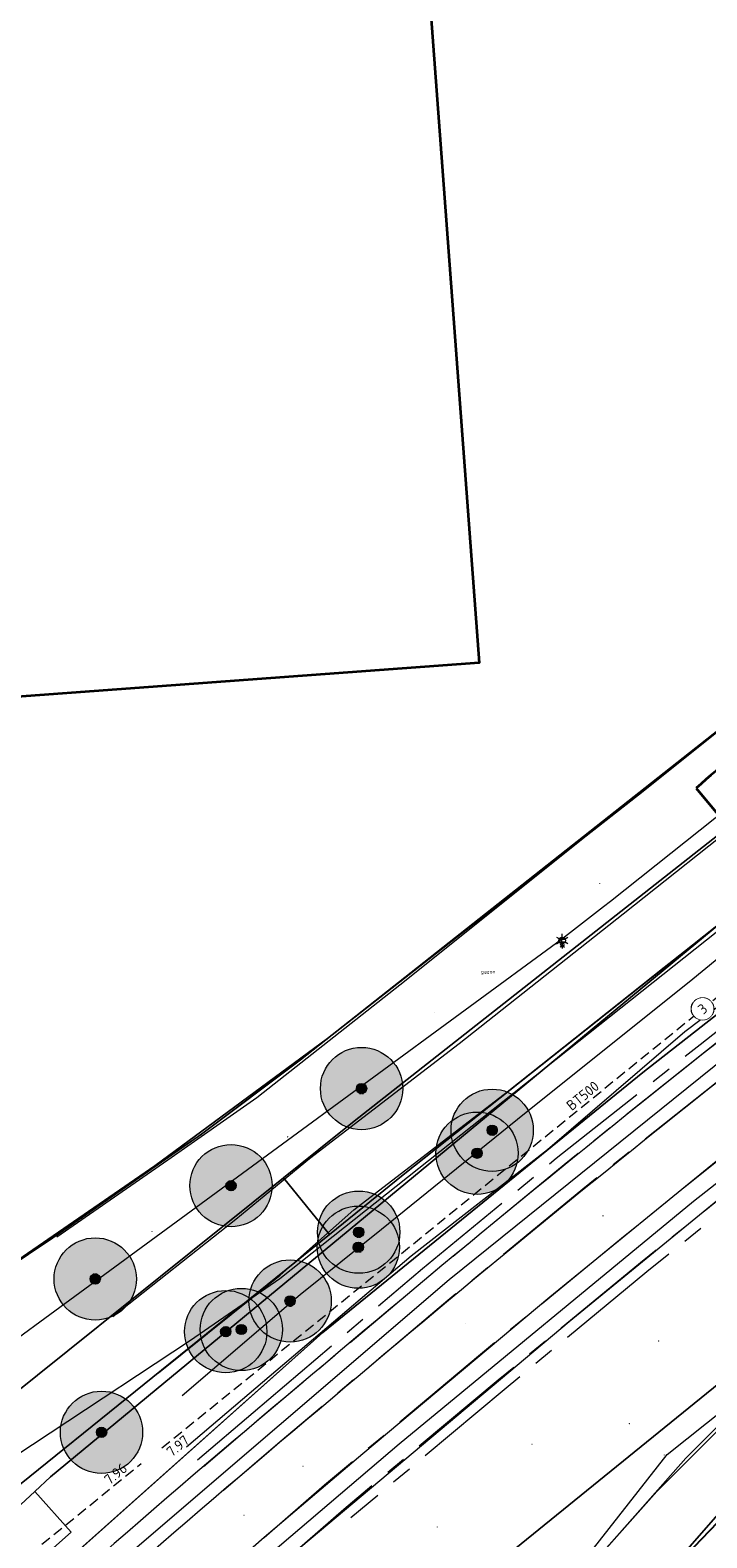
# Model space of a CAD drawing. Header units: metres. Extents: x 163628 to 167855, y 402678 to 405435.
# Tile 72 of 256: x 164165 to 164198, y 403246 to 403319. Entities that reach past the tile are written whole.
import ezdxf
from ezdxf.enums import TextEntityAlignment as Align

# ---------------------------------------------------------------- set-up
doc = ezdxf.new("R2010")
doc.units = ezdxf.units.M
doc.set_wipeout_variables(frame=1)
doc.linetypes.add('DASHED2', pattern=[0.375, 0.25, -0.125])
doc.linetypes.add('X-CA190022.004-UO-DTM inmeting$0$AM-AS', pattern=[16, 10, -2, 2, -2])
doc.layers.get('0').update_dxf_attribs({"lineweight": 25})
for name, color, linetype, lineweight in [('B-WE-KW-KUNSTWERK_DUIKER-G', 252, 'Continuous', 18), ('X-CA190022.004-UO-BGT_Ondergrond$0$GE_201_SHDHek_Lijn_GEM', 253, 'X-CA190022.004-UO-BGT_Ondergrond$0$Hekwerk', 9), ('X-CA190022.004-UO-BGT_Ondergrond$0$GE_244_Taludlijn_Lijn_GEM', 253, 'Continuous', 9), ('X-CA190022.004-UO-BGT_Ondergrond$0$GE_251_SPRTrein_as_Lijn_GEM', 253, 'Continuous', 9), ('X-CA190022.004-UO-BGT_Ondergrond$0$GE_316_WGDFietspad_Vlak_GEM', 253, 'Continuous', 9), ('X-CA190022.004-UO-BGT_Ondergrond$0$GE_367_OWGBerm_groenvoorziening_grasenk_GEM', 253, 'Continuous', 9), ('X-CA190022.004-UO-BGT_Ondergrond$0$GE_401_OTDErf_Vlak_GEM', 253, 'Continuous', 9), ('X-CA190022.004-UO-BGT_Ondergrond$0$GE_421_OTDHalfverhard_gravel_Vlak_GEM', 253, 'Continuous', 9), ('X-CA190022.004-UO-BGT_Ondergrond$0$GE_601_PNDgrondvlakpand_Vlak_MV_GEM', 34, 'Continuous', 35), ('X-CA190022.004-UO-BGT_Ondergrond$0$GE_861_PALLichtmast_Punt_GEM', 253, 'Continuous', 9), ('X-CA190022.004-UO-DTM inmeting$0$B-WE-AL-AANPIJLING-T18', 246, 'Continuous', 0), ('X-CA190022.004-UO-DTM inmeting$0$B-WE-AM-AS_DWARSLIGGER-G', 246, 'X-CA190022.004-UO-DTM inmeting$0$AM-AS', 0), ('X-CA190022.004-UO-DTM inmeting$0$B-WE-AM-AS_SPOOR-G', 246, 'X-CA190022.004-UO-DTM inmeting$0$AM-AS', 0), ('X-CA190022.004-UO-DTM inmeting$0$B-WE-GR-BOOM-S', 246, 'Continuous', 0), ('X-CA190022.004-UO-DTM inmeting$0$B-WE-GW-TALUD_KRUIN-G', 246, 'Continuous', 0), ('X-CA190022.004-UO-DTM inmeting$0$B-WE-GW-TALUD_TEEN-G', 246, 'Continuous', 0), ('X-CA190022.004-UO-DTM inmeting$0$B-WE-IE-MEUBILAIR_WEGMEUBILAIR-S', 246, 'Continuous', 0), ('X-CA190022.004-UO-DTM inmeting$0$B-WE-IE-TERREINAFSCHEIDING_KUNSTMATIG_RASTERHEKWERK-G', 246, 'X-CA190022.004-UO-DTM inmeting$0$IE-TERREINAFSCHEIDING-KUNSTMATIG-OPEN', 0), ('X-CA190022.004-UO-DTM inmeting$0$B-WE-OG-HOOGTEPUNT-S', 246, 'Continuous', 0), ('X-CA190022.004-UO-DTM inmeting$0$B-WE-VH-VERHARDING_ASFALT-G', 246, 'Continuous', 0), ('X-CA190022.004-UO-GZM_Werkgrens_v0.1$0$N-WE-KG-GRENS_SYSTEEMGRENS-G', 7, 'X-CA190022.004-UO-GZM_Werkgrens_v0.1$0$KG-OG', 35), ('X-CA190022.004-UO-KAD_Percelen$0$B-WE-KG-GRENS_PERCEEL-GV', 150, 'Continuous', 9), ('X-CA190022.004-UO-WHM_Riolering gemeente - drukleidingen_v0.1$0$Riool_onder_druk_asbestcement_leidingen_450_hgml', 214, 'X-CA190022.004-UO-WHM_Riolering gemeente - drukleidingen_v0.1$0$1-200 PERSLEIDING', 25), ('X-XX-AL-T25 DUIIKER BESTAAND', 252, 'Continuous', 25), ('X-XX-AL-VERWIJZING DUIKERS BESTAAND-S', 252, 'Continuous', 25)]:
    doc.layers.add(name, color=color, linetype=linetype, lineweight=lineweight)
doc.layers.add('X-CA190022.004-UO-DTM inmeting$0$X-XX-AL-MEETPUNT-S', color=246, linetype='Continuous', lineweight=0, plot=False)
for name, color, linetype in [('X-CA190022.004-UO-DWM_Beplanting$0$B-WE-GR-BOOM-S AFKOMSTIG UIT BOMENBESTAND GEMEENTE', 252, 'Continuous'), ('X-CA190022.004-UO-DWM_Beplanting$0$B-WE-GR-BOOM-S AFKOMSTIG UIT DTM_v0.4', 252, 'Continuous'), ('X-CA190022.004-UO-DWM_Beplanting$0$N-GV-GR-GRAS-A-200', 7, 'Continuous')]:
    doc.layers.add(name, color=color, linetype=linetype)
for name, color, linetype, lineweight, transparency in [('X-CA190022.004-UO-KLIC$0$B-OI-KL-DATA_KPN_0000546663_VECT_19O042616-G', 42, 'X-CA190022.004-UO-KLIC$0$1-200 TELEFONIE-KPN', 0, 0.25), ('X-CA190022.004-UO-KLIC$0$B-OI-KL-DATA_ZIGGO BV_0000546674_VECT_19O042616-G', 42, 'X-CA190022.004-UO-KLIC$0$1-200 ZIGGO', 0, 0.25), ('X-CA190022.004-UO-KLIC$0$B-WE-KL-ET_LS-G', 42, 'X-CA190022.004-UO-KLIC$0$1-200 LAAGSPANNING', 0, 0.25), ('X-CA190022.004-UO-KLIC$0$B-WE-KL-ET_LS_HULPSTUK-S', 42, 'X-CA190022.004-UO-KLIC$0$1-200 LAAGSPANNING', 0, 0.25), ('X-CA190022.004-UO-KLIC$0$B-WE-KL-ET_LS_KABELBED-G', 42, 'X-CA190022.004-UO-KLIC$0$1-200 LAAGSPANNING', 0, 0.25), ('X-CA190022.004-UO-KLIC$0$B-WE-KL-ET_MS-G', 42, 'X-CA190022.004-UO-KLIC$0$1-200 MIDDENSPANNING', 0, 0.25)]:
    doc.layers.add(name, color=color, linetype=linetype, lineweight=lineweight, transparency=transparency)
doc.styles.add('NLCS-ISO', font='NLCS-ISO.ttf')
doc.styles.add('NLCS-ISO-M200-T25', font='NLCS-ISO.ttf', dxfattribs={"height": 0.5})
doc.styles.add('X-CA190022.004-UO-BGT_Ondergrond$0$NLCS-ISO', font='NLCS-ISO.ttf')
doc.styles.add('X-CA190022.004-UO-DTM inmeting$0$NLCS-ISO', font='isocpeur.ttf', dxfattribs={"height": 2.5})
doc.styles.add('X-CA190022.004-UO-KLIC$0$NLCS-ISO', font='NLCS-ISO.ttf')
doc.styles.add('X-CA190022.004-UO-WHM_Riolering gemeente - drukleidingen_v0.1$0$NLCS-ISO', font='NLCS-ISO.ttf')
doc.linetypes.add('X-CA190022.004-UO-BGT_Ondergrond$0$Hekwerk', pattern='A,5,-1.5,[2,dgnlstyle-Veghel.shx,S=0.007937,R=0,X=0,Y=0],-1.5', length=8)
doc.linetypes.add('X-CA190022.004-UO-DTM inmeting$0$IE-TERREINAFSCHEIDING-KUNSTMATIG-OPEN', pattern='A,7,-1.5,[67,NLCS.SHX,S=0.75,R=0,X=0,Y=0],-1.5', length=10)
doc.linetypes.add('X-CA190022.004-UO-GZM_Werkgrens_v0.1$0$KG-OG', pattern='A,5.5,-1.5,[2,NLCS.SHX,S=0.5,R=0,X=0,Y=0],-1.5', length=8.5)
doc.linetypes.add('X-CA190022.004-UO-KLIC$0$1-200 LAAGSPANNING', pattern='A,1.5,-0.6,["LS",X-CA190022.004-UO-KLIC$0$NLCS-ISO,S=0.24,R=0,X=-0.45,Y=-0.12],-0.05', length=2.15)
doc.linetypes.add('X-CA190022.004-UO-KLIC$0$1-200 MIDDENSPANNING', pattern='A,1.5,-0.6,["MS",X-CA190022.004-UO-KLIC$0$NLCS-ISO,S=0.24,R=0,X=-0.5,Y=-0.12],-0.05', length=2.15)
doc.linetypes.add('X-CA190022.004-UO-KLIC$0$1-200 TELEFONIE-KPN', pattern='A,1.5,-0.6,["KPN",X-CA190022.004-UO-KLIC$0$NLCS-ISO,S=0.24,R=0,X=-0.5,Y=-0.12],-0.3', length=2.4)
doc.linetypes.add('X-CA190022.004-UO-KLIC$0$1-200 ZIGGO', pattern='A,1.5,-0.6,["ZIGGO",X-CA190022.004-UO-KLIC$0$NLCS-ISO,S=0.24,R=0,X=-0.5,Y=-0.12],-0.5', length=2.6)
doc.linetypes.add('X-CA190022.004-UO-WHM_Riolering gemeente - drukleidingen_v0.1$0$1-200 PERSLEIDING', pattern='A,1.5,-0.6,["PERS",X-CA190022.004-UO-WHM_Riolering gemeente - drukleidingen_v0.1$0$NLCS-ISO,S=0.24,R=0,X=-0.5,Y=-0.12],-0.65', length=2.75)

# ---------------------------------------------------------------- blocks, each defined once
blk = doc.blocks.new('X-CA190022.004-UO-BGT_Ondergrond$0$N-SIE-WEG_LICHTMAST-SO')
h = blk.add_hatch(color=256)
h.paths.add_polyline_path([(1.16, 0.5, 0.658505), (-1.16, 0.5)])
h.paths.add_polyline_path([(-1.16, -0.5, 0.658505), (1.16, -0.5)])
at = {"flags": 128}
for points in [[(-2.19, 1.27), (-1.1, 0.63)], [(-1.16, 0.5), (1.16, 0.5)], [(0, 1.27), (0, 2.53)], [(1.1, 0.63), (2.19, 1.27)], [(-2.19, -1.27), (-1.1, -0.63)], [(-1.16, -0.5), (1.16, -0.5)], [(0, -1.27), (0, -2.53)], [(2.19, -1.27), (1.1, -0.63)]]:
    blk.add_lwpolyline(points, dxfattribs=at)
at = {"ltscale": 0.5}
blk.add_circle((0, 0), 1.27, dxfattribs=at)
at = {"style": 'X-CA190022.004-UO-BGT_Ondergrond$0$NLCS-ISO'}
blk.add_attdef('TYPE', text='', height=1.8, dxfattribs=at).set_placement((0, 2.53), align=Align.BOTTOM_CENTER)
blk = doc.blocks.new('X-CA190022.004-UO-BGT_Ondergrond$0$IMGEOLichtmastpaal')
at = {"xscale": 5, "yscale": 5, "zscale": 5}
blk.add_blockref('X-CA190022.004-UO-BGT_Ondergrond$0$N-SIE-WEG_LICHTMAST-SO', (0, 6.4), dxfattribs=at)
blk = doc.blocks.new('X-CA190022.004-UO-DTM inmeting$0$punt')
at = {"color": 0, "lineweight": -2}
blk.add_line((0, 0), (0, 0), dxfattribs=at)
blk = doc.blocks.new('X-CA190022.004-UO-DTM inmeting$0$boom')
h = blk.add_hatch()
h.set_pattern_fill('ANSI31', color=256, scale=0.13)
h.paths.add_polyline_path([(-1, 0, 1), (1, 0, 1)])
blk.add_circle((0, 0), 1)
blk = doc.blocks.new('X-CA190022.004-UO-DTM inmeting$0$B-SIE-WEG_LICHTMAST-SO')
at = {"ltscale": 0.1}
for p, q in [((-0.33, 0.19), (-0.67, 0.39)), ((0, 0.39), (0, 0.77)), ((0.33, 0.19), (0.67, 0.39)), ((-0.33, -0.19), (-0.67, -0.39)), ((0, -0.39), (0, -0.77)), ((0.33, -0.19), (0.67, -0.39))]:
    blk.add_line(p, q, dxfattribs=at)
at = {"flags": 128}
for points in [[(-0.35, 0.15), (0.35, 0.15)], [(-0.35, -0.15), (0.35, -0.15)]]:
    blk.add_lwpolyline(points, dxfattribs=at)
at = {"ltscale": 0.1}
blk.add_circle((0, 0), 0.386, dxfattribs=at)
at = {"style": 'X-CA190022.004-UO-DTM inmeting$0$NLCS-ISO'}
blk.add_attdef('TYPE', text='', height=0.549, dxfattribs=at).set_placement((0, 0.77), align=Align.BOTTOM_CENTER)
blk = doc.blocks.new('X-CA190022.004-UO-DTM inmeting$0$SOG-HOOGTEPUNT-SO')
for p, q in [((-0.5, 0), (0.5, 0)), ((0, 0.5), (0, -0.5))]:
    blk.add_line(p, q)
blk = doc.blocks.new('X-CA190022.004-UO-KLIC$0$SKL-WTB_HULP_MOF-SO')
at = {"linetype": 'ByBlock', "lineweight": 18}
h = blk.add_hatch(color=0, dxfattribs=at)
h.dxf.hatch_style = 1
h.paths.add_polyline_path([(-0.5625, 0, 1), (0.5625, 0, 1)])
at = {"color": 0, "linetype": 'ByBlock', "lineweight": 18}
blk.add_circle((0, 0), 0.5625, dxfattribs=at)
at = {"color": 0, "linetype": 'ByBlock', "lineweight": 18, "style": 'X-CA190022.004-UO-KLIC$0$NLCS-ISO', "flags": 1}
for tag, p in [('TYPE', (1.5, 0)), ('OMSCHRIJVING', (1.5, -3)), ('LABEL', (1.5, -1.5))]:
    blk.add_attdef(tag, p, '', height=1, dxfattribs=at)
blk = doc.blocks.new('N-SAL-VERWIJZING_MATERIAALNUMMER-SO')
blk.add_circle((0, 0), 2.64)
blk.add_wipeout([(2.64, 0), (2.63, 0.17), (2.62, 0.33), (2.59, 0.49), (2.56, 0.66), (2.51, 0.82), (2.45, 0.97), (2.39, 1.12), (2.31, 1.27), (2.23, 1.41), (2.13, 1.55), (2.03, 1.68), (1.92, 1.81), (1.81, 1.92), (1.68, 2.03), (1.55, 2.13), (1.41, 2.23), (1.27, 2.31), (1.12, 2.39), (0.97, 2.45), (0.82, 2.51), (0.66, 2.56), (0.49, 2.59), (0.33, 2.62), (0.17, 2.63), (0, 2.64), (-0.17, 2.63), (-0.33, 2.62), (-0.49, 2.59), (-0.66, 2.56), (-0.82, 2.51), (-0.97, 2.45), (-1.12, 2.39), (-1.27, 2.31), (-1.41, 2.23), (-1.55, 2.13), (-1.68, 2.03), (-1.81, 1.92), (-1.92, 1.81), (-2.03, 1.68), (-2.13, 1.55), (-2.23, 1.41), (-2.31, 1.27), (-2.39, 1.12), (-2.45, 0.97), (-2.51, 0.82), (-2.56, 0.66), (-2.59, 0.49), (-2.62, 0.33), (-2.63, 0.17), (-2.64, 0), (-2.63, -0.17), (-2.62, -0.33), (-2.59, -0.49), (-2.56, -0.66), (-2.51, -0.82), (-2.45, -0.97), (-2.39, -1.12), (-2.31, -1.27), (-2.23, -1.41), (-2.13, -1.55), (-2.03, -1.68), (-1.92, -1.81), (-1.81, -1.92), (-1.68, -2.03), (-1.55, -2.13), (-1.41, -2.23), (-1.27, -2.31), (-1.12, -2.39), (-0.97, -2.45), (-0.82, -2.51), (-0.66, -2.56), (-0.49, -2.59), (-0.33, -2.62), (-0.17, -2.63), (0, -2.64), (0.17, -2.63), (0.33, -2.62), (0.49, -2.59), (0.66, -2.56), (0.82, -2.51), (0.97, -2.45), (1.12, -2.39), (1.27, -2.31), (1.41, -2.23), (1.55, -2.13), (1.68, -2.03), (1.81, -1.92), (1.92, -1.81), (2.03, -1.68), (2.13, -1.55), (2.23, -1.41), (2.31, -1.27), (2.39, -1.12), (2.45, -0.97), (2.51, -0.82), (2.56, -0.66), (2.59, -0.49), (2.62, -0.33)])
at = {"style": 'NLCS-ISO'}
blk.add_attdef('MATERIAALNUMMER', text='', height=2.5, dxfattribs=at).set_placement((0, 0), align=Align.MIDDLE_CENTER)
blk = doc.blocks.new('X-CA190022.004-UO-DWM_Beplanting$0$SGR-BOOM_01-SO')
at = {"linetype": 'ByBlock', "lineweight": 18}
h = blk.add_hatch(color=0, dxfattribs=at)
h.dxf.hatch_style = 1
edge = h.paths.add_edge_path()
edge.add_arc((0, 0), 0.25, 0, 360)
at = {"color": 0, "linetype": 'ByBlock', "lineweight": 18}
for radius in [2, 0.25]:
    blk.add_circle((0, 0), radius, dxfattribs=at)
blk = doc.blocks.new('X-CA190022.004-UO-DWM_Beplanting$0$IMGEOBoom')
at = {"transparency": 33554457}
h = blk.add_hatch(color=256, dxfattribs=at)
h.dxf.hatch_style = 1
edge = h.paths.add_edge_path()
edge.add_arc((0, 0), 100, 0, 360)
edge = h.paths.add_edge_path(flags=17)
edge.add_arc((0, 0), 12.5, 0, 360)
h = blk.add_hatch()
h.set_pattern_fill('ANGLE', color=256)
h.set_pattern_definition([(0, (0, 0), (0, 6.985), [5.08, -1.905]), (90, (0, 0), (-6.985, 4e-16), [5.08, -1.905])])
edge = h.paths.add_edge_path(flags=17)
edge.add_arc((0, 0), 12.5, 0, 360)
at = {"layer": 'X-CA190022.004-UO-DWM_Beplanting$0$N-GV-GR-GRAS-A-200'}
h = blk.add_hatch(color=256, dxfattribs=at)
h.dxf.hatch_style = 1
edge = h.paths.add_edge_path(flags=17)
edge.add_arc((0, 0), 12.5, 0, 360)
at = {"xscale": 50, "yscale": 50, "zscale": 50}
blk.add_blockref('X-CA190022.004-UO-DWM_Beplanting$0$SGR-BOOM_01-SO', (0, 0), dxfattribs=at)

msp = doc.modelspace()

# ---------------------------------------------------------------- linework, layer by layer
at = {"layer": 'B-WE-KW-KUNSTWERK_DUIKER-G', "linetype": 'DASHED2', "ltscale": 2, "flags": 128}
for points in [[(164171.434, 403250.282), (164205.276, 403277.747)], [(164144.637, 403228.575), (164170.432, 403249.526)]]:
    msp.add_lwpolyline(points, dxfattribs=at)
at = {"layer": 'X-CA190022.004-UO-BGT_Ondergrond$0$GE_201_SHDHek_Lijn_GEM'}
for p, q in [((164194.84, 403282.196), (164211.087, 403295.268)), ((164179.494, 403270.177), (164194.84, 403282.196)), ((164171.084, 403263.999), (164179.494, 403270.177)), ((164158.219, 403255.139), (164171.084, 403263.999))]:
    msp.add_line(p, q, dxfattribs=at)
at = {"layer": 'X-CA190022.004-UO-BGT_Ondergrond$0$GE_244_Taludlijn_Lijn_GEM'}
for p, q in [((164208.266, 403279.037), (164194.822, 403268.535)), ((164194.822, 403268.535), (164179.256, 403255.889)), ((164179.256, 403255.889), (164165.951, 403244.025))]:
    msp.add_line(p, q, dxfattribs=at)
at = {"layer": 'X-CA190022.004-UO-BGT_Ondergrond$0$GE_251_SPRTrein_as_Lijn_GEM'}
for p, q in [((164197.279, 403262.276), (164213.571, 403275.106)), ((164185.407, 403258.472), (164205.244, 403274.443)), ((164190.3, 403257.63), (164199.01, 403264.72)), ((164191.24, 403256.43), (164199.96, 403263.57)), ((164182.968, 403250.486), (164197.279, 403262.276)), ((164167.601, 403243.23), (164185.407, 403258.472)), ((164181.211, 403250.014), (164190.3, 403257.63)), ((164177.38, 403244.79), (164191.24, 403256.43)), ((164175.088, 403243.764), (164182.968, 403250.486)), ((164176.4, 403245.95), (164181.211, 403250.014)), ((164165.15, 403236.03), (164176.4, 403245.95))]:
    msp.add_line(p, q, dxfattribs=at)
for centre, radius, start, end in [((164652.446, 402695.987), 731.847, 128.339808, 130.39874), ((164521.127, 402842.298), 535.34, 129.84421, 132.74335)]:
    msp.add_arc(centre, radius, start, end, dxfattribs=at)
at = {"layer": 'X-CA190022.004-UO-BGT_Ondergrond$0$GE_251_SPRTrein_as_Lijn_GEM', "extrusion": (0, 0, -1)}
for centre, radius, start, end in [((-164650.76, 402698.035), 727.695, 49.597293, 51.664505), ((-164521.004, 402842.439), 533.654, 47.25604, 50.15704)]:
    msp.add_arc(centre, radius, start, end, dxfattribs=at)
at = {"layer": 'X-CA190022.004-UO-BGT_Ondergrond$0$GE_316_WGDFietspad_Vlak_GEM', "flags": 128}
for points in [[(164218.15, 403291.31), (164183.17, 403263.55), (164179.581, 403260.655), (164177.34, 403263.403), (164180.78, 403266.16), (164215.89, 403293.75), (164233.83, 403307.49), (164241.48, 403312.985), (164243.405, 403310.219), (164235.99, 403304.79), (164218.15, 403291.31)], [(164135.461, 403229.835), (164177.34, 403263.403), (164179.581, 403260.655), (164154.717, 403240.595), (164137.681, 403227.058), (164136.762, 403226.328)]]:
    msp.add_lwpolyline(points, dxfattribs=at)
at = {"layer": 'X-CA190022.004-UO-BGT_Ondergrond$0$GE_367_OWGBerm_groenvoorziening_grasenk_GEM', "flags": 128}
for points in [[(164130.346, 403241.79), (164158.219, 403255.139), (164171.084, 403263.999), (164179.494, 403270.177), (164194.84, 403282.196), (164211.087, 403295.268), (164231.111, 403310.634), (164235.52, 403313.512), (164245.67, 403321.126), (164272.398, 403339.903), (164288.143, 403349.736), (164298.889, 403356.556), (164334.793, 403377.305), (164364.293, 403392.58), (164387.358, 403404.682), (164390.724, 403406.448), (164393.105, 403407.697), (164407.616, 403414.349), (164425.803, 403423.104), (164434.433, 403427.217), (164453.635, 403436.286), (164460.737, 403439.749), (164463.143, 403440.873), (164465.039, 403441.76)], [(164136.762, 403226.328), (164137.681, 403227.058), (164154.717, 403240.595), (164179.581, 403260.655), (164183.17, 403263.55), (164218.15, 403291.31), (164235.99, 403304.79), (164243.405, 403310.219), (164247.56, 403313.26), (164252.819, 403316.997), (164260.03, 403322.12), (164268.56, 403327.98), (164276.38, 403333.21), (164299.08, 403347.85), (164321.95, 403361.65), (164333.1, 403368.04), (164350.72, 403377.56), (164372.83, 403389.33), (164399.07, 403402.26), (164446.97, 403425.58), (164458.26, 403430.62), (164461.749, 403432.244), (164473.316, 403437.484)], [(164453.447, 403426.482), (164418.343, 403407.883), (164405.774, 403401.616), (164393.255, 403395.423), (164379.112, 403388.334), (164366.676, 403382.161), (164338.225, 403366.811), (164327.291, 403360.547), (164306.875, 403348.529), (164295.285, 403341.33), (164281.893, 403332.496), (164265.634, 403321.347), (164239.848, 403303.124), (164224.258, 403291.345), (164208.266, 403279.037), (164194.822, 403268.535), (164179.256, 403255.889), (164165.951, 403244.025), (164160.088, 403238.658), (164155.081, 403234.074), (164150.561, 403230.11), (164146.709, 403226.642), (164139.364, 403219.716), (164136.597, 403223.292)], [(164389.014, 403401.122), (164366.62, 403390.14), (164357.53, 403385.53), (164331.41, 403371.01), (164320.04, 403364.53), (164297.05, 403350.58), (164274.64, 403336.2), (164258.18, 403324.98), (164250.861, 403319.723), (164241.48, 403312.985), (164233.83, 403307.49), (164215.89, 403293.75), (164180.78, 403266.16), (164177.34, 403263.403), (164135.461, 403229.835)]]:
    msp.add_lwpolyline(points, dxfattribs=at)
at = {"layer": 'X-CA190022.004-UO-BGT_Ondergrond$0$GE_401_OTDErf_Vlak_GEM', "flags": 128}
for points in [[(164234.797, 403425.741), (164244.941, 403415.139), (164256.764, 403402.439), (164278.484, 403378.666), (164298.889, 403356.556), (164288.143, 403349.736), (164272.398, 403339.903), (164245.67, 403321.126), (164235.52, 403313.512), (164231.111, 403310.634), (164211.087, 403295.268), (164194.84, 403282.196), (164179.494, 403270.177), (164171.084, 403263.999), (164158.219, 403255.139), (164130.346, 403241.79)], [(164186.863, 403288.439), (164146.767, 403285.491), (164148.907, 403256.384), (164134.246, 403249.587), (164131.672, 403284.379), (164131.618, 403285.109), (164126.845, 403349.528), (164146.794, 403350.965), (164146.65, 403353.244), (164160.316, 403354.248), (164160.834, 403346.968), (164163.141, 403345.04), (164170.389, 403345.532), (164170.987, 403337.746), (164183.122, 403338.64), (164183.49, 403333.654), (164186.863, 403288.439)]]:
    msp.add_lwpolyline(points, dxfattribs=at)
at = {"layer": 'X-CA190022.004-UO-BGT_Ondergrond$0$GE_421_OTDHalfverhard_gravel_Vlak_GEM', "flags": 128}
msp.add_lwpolyline([(164165.951, 403244.025), (164179.256, 403255.889), (164194.822, 403268.535), (164208.266, 403279.037), (164224.258, 403291.345), (164239.848, 403303.124), (164265.634, 403321.347), (164281.893, 403332.496), (164295.285, 403341.33), (164306.875, 403348.529), (164327.291, 403360.547), (164338.225, 403366.811), (164366.676, 403382.161), (164379.112, 403388.334), (164393.255, 403395.423), (164405.774, 403401.616), (164418.343, 403407.883), (164453.447, 403426.482), (164456.675, 403428.038), (164465.477, 403431.918), (164467.948, 403432.656), (164471.335, 403432.326), (164477.915, 403429.509), (164481.182, 403421.899)], dxfattribs=at)
at = {"layer": 'X-CA190022.004-UO-BGT_Ondergrond$0$GE_601_PNDgrondvlakpand_Vlak_MV_GEM', "flags": 128}
msp.add_lwpolyline([(164183.49, 403333.654), (164186.863, 403288.439), (164146.767, 403285.491), (164131.672, 403284.379), (164131.618, 403285.109), (164126.845, 403349.528), (164146.794, 403350.965), (164146.65, 403353.244), (164160.316, 403354.248), (164160.834, 403346.968), (164163.141, 403345.04), (164170.389, 403345.532), (164170.987, 403337.746), (164183.122, 403338.64), (164183.49, 403333.654)], dxfattribs=at)
at = {"layer": 'X-CA190022.004-UO-DTM inmeting$0$B-WE-AM-AS_DWARSLIGGER-G', "ltscale": 0.5}
for p, q in [((164197.605, 403269.897, 10.126), (164204.668, 403275.483, 10.12)), ((164190.614, 403264.357, 10.12), (164197.605, 403269.897, 10.126)), ((164202.32, 403264.698, 10.073), (164195.008, 403258.838, 10.071)), ((164184.106, 403258.994, 10.137), (164190.614, 403264.357, 10.12)), ((164175.866, 403252.009, 10.139), (164184.106, 403258.994, 10.137)), ((164195.008, 403258.838, 10.071), (164188.07, 403253.107, 10.093)), ((164188.07, 403253.107, 10.093), (164180.625, 403246.875, 10.078)), ((164173.17, 403249.703, 10.146), (164175.866, 403252.009, 10.139))]:
    msp.add_line(p, q, dxfattribs=at)
at = {"layer": 'X-CA190022.004-UO-DTM inmeting$0$B-WE-AM-AS_SPOOR-G', "ltscale": 0.5}
for p, q in [((164204.948, 403275.102, 10.283), (164197.915, 403269.589, 10.284)), ((164197.915, 403269.589, 10.284), (164190.989, 403264.043, 10.285)), ((164198.85, 403268.396, 10.287), (164191.9, 403262.861, 10.293)), ((164200.681, 403266.024, 10.243), (164193.784, 403260.463, 10.245)), ((164201.684, 403264.923, 10.237), (164194.715, 403259.283, 10.24)), ((164190.989, 403264.043, 10.285), (164184.417, 403258.614, 10.299)), ((164191.9, 403262.861, 10.293), (164185.345, 403257.452, 10.297)), ((164193.784, 403260.463, 10.245), (164186.833, 403254.746, 10.249)), ((164194.715, 403259.283, 10.24), (164187.784, 403253.572, 10.246)), ((164184.417, 403258.614, 10.299), (164176.251, 403251.75, 10.307)), ((164185.345, 403257.452, 10.297), (164177.191, 403250.577, 10.31)), ((164186.833, 403254.746, 10.249), (164179.344, 403248.466, 10.246)), ((164187.784, 403253.572, 10.246), (164180.282, 403247.293, 10.242)), ((164176.251, 403251.75, 10.307), (164173.454, 403249.365, 10.308)), ((164177.191, 403250.577, 10.31), (164174.423, 403248.206, 10.316)), ((164179.344, 403248.466, 10.246), (164176.405, 403245.91, 10.252)), ((164180.282, 403247.293, 10.242), (164177.375, 403244.765, 10.254))]:
    msp.add_line(p, q, dxfattribs=at)
at = {"layer": 'X-CA190022.004-UO-DTM inmeting$0$B-WE-GW-TALUD_KRUIN-G'}
msp.add_polyline3d([(164215.951, 403285.123, 9.787), (164212.797, 403282.875, 9.823), (164204.141, 403275.998, 9.835), (164196.861, 403270.504, 9.84), (164190.184, 403264.763, 9.859), (164183.56, 403259.601, 9.828), (164175.352, 403252.628, 9.836), (164172.632, 403250.31, 9.859)], dxfattribs=at)
at = {"layer": 'X-CA190022.004-UO-DTM inmeting$0$B-WE-GW-TALUD_TEEN-G'}
msp.add_polyline3d([(164172.413, 403252.827, 8.889), (164178.157, 403257.731, 8.782), (164182.106, 403260.92, 8.805), (164189.061, 403266.539, 8.82), (164197.071, 403272.94, 8.809), (164203.025, 403277.815, 8.807), (164208.152, 403281.838, 8.805), (164215.246, 403287.162, 8.786)], dxfattribs=at)
at = {"layer": 'X-CA190022.004-UO-DTM inmeting$0$B-WE-IE-TERREINAFSCHEIDING_KUNSTMATIG_RASTERHEKWERK-G', "ltscale": 0.5}
for p, q in [((164196.89, 403283.887, 9.263), (164203.24, 403288.808, 9.254)), ((164191.103, 403279.267, 9.249), (164196.89, 403283.887, 9.263)), ((164183.318, 403273.027, 9.246), (164191.103, 403279.267, 9.249)), ((164176.059, 403267.317, 9.23), (164183.318, 403273.027, 9.246)), ((164171.72, 403264.28, 9.362), (164176.059, 403267.317, 9.23)), ((164166.319, 403260.547, 9.321), (164171.72, 403264.28, 9.362))]:
    msp.add_line(p, q, dxfattribs=at)
at = {"layer": 'X-CA190022.004-UO-DTM inmeting$0$B-WE-VH-VERHARDING_ASFALT-G'}
for points in [[(164169.051, 403256.674, 8.952), (164175.034, 403261.401, 8.926), (164178.604, 403264.349, 8.892), (164185.897, 403269.943, 8.883), (164193.871, 403276.235, 8.882), (164200.077, 403281.173, 8.883), (164205.706, 403285.627, 8.855), (164212.27, 403290.827, 8.829)], [(164171.276, 403253.93, 8.862), (164177.193, 403258.674, 8.835), (164180.767, 403261.848, 8.838), (164188.223, 403267.597, 8.823), (164195.857, 403273.646, 8.799), (164202.246, 403278.67, 8.825), (164207.74, 403282.981, 8.793), (164214.407, 403288.232, 8.803)]]:
    msp.add_polyline3d(points, dxfattribs=at)
at = {"layer": 'X-CA190022.004-UO-GZM_Werkgrens_v0.1$0$N-WE-KG-GRENS_SYSTEEMGRENS-G', "ltscale": 0.2, "flags": 128}
msp.add_lwpolyline([(164202.447, 403276.261, -0.007014), (164204.684, 403278.194), (164207.732, 403280.631), (164216.351, 403287.471), (164219.004, 403289.434), (164219.375, 403289.729), (164237.184, 403303.185), (164244.587, 403308.605), (164248.73, 403311.638), (164253.977, 403315.367), (164261.175, 403320.48), (164269.682, 403326.324), (164277.478, 403331.538), (164300.139, 403346.153), (164322.964, 403359.926), (164334.073, 403366.292), (164351.665, 403375.797), (164373.742, 403387.55), (164399.95, 403400.464), (164429.28, 403414.743), (164430.124, 403415.141), (164430.948, 403415.506), (164431.777, 403415.846), (164432.615, 403416.161), (164433.462, 403416.453), (164434.316, 403416.72), (164435.176, 403416.962), (164436.043, 403417.179), (164436.306, 403417.259, -0.099821), (164451.982, 403417.179, 0.131087), (164471.53, 403420.948), (164482.533, 403426.243), (164490.693, 403418.8), (164492.586, 403419.707), (164495.404, 403416.53, -0.0101), (164498.074, 403413.536), (164499.385, 403412.005), (164502.276, 403408.653), (164509.274, 403412.948), (164511.768, 403416.461), (164509.186, 403420.201, -0.175036), (164509.321, 403422.135, -0.180129), (164510.517, 403423.431), (164518.825, 403427.315), (164545.03, 403439.927), (164571.695, 403452.754), (164577.955, 403456.064), (164591.472, 403464.142), (164595.446, 403466.159), (164599.431, 403468.182), (164600.854, 403468.863), (164605.94, 403471.242), (164622.016, 403477.758), (164627.273, 403479.889), (164631.947, 403481.905), (164633.267, 403482.539, 0.084778), (164642.609, 403485.38), (164759.332, 403541.386), (164770.974, 403544.815), (164773.272, 403545.397), (164787.887, 403542.29), (164789.899, 403542.38), (164793.252, 403543.048), (164800.24, 403546.814), (164803.671, 403549.366), (164804.774, 403550.36), (164806.983, 403547.387), (164807.907, 403546.199), (164811.87, 403549.281), (164810.953, 403550.46), (164809.512, 403552.406), (164808.343, 403553.575), (164810.024, 403555.089), (164807.827, 403558.012), (164809.834, 403559.516, 0.087199), (164816.707, 403566.833, -0.136189), (164825.151, 403574.239), (164897.952, 403609.34), (164931.093, 403625.32), (165054.784, 403684.96), (165123.155, 403717.926), (165148.566, 403730.033), (165175.654, 403740.478), (165188.146, 403744.824), (165187.632, 403748.092), (165185.258, 403754.932), (165180.038, 403753.689, 0.027846), (165177.051, 403752.466), (165119.698, 403725.141), (165051.309, 403692.167), (164927.618, 403632.527), (164894.477, 403616.547), (164821.676, 403581.445, 0.136189), (164810.016, 403571.218, -0.087199), (164805.039, 403565.919), (164803.02, 403564.408), (164799.415, 403569.204), (164798.615, 403568.604), (164797.815, 403568.006), (164797.216, 403568.806), (164793.371, 403565.926), (164793.97, 403565.126), (164792.376, 403563.932), (164795.885, 403559.064, -0.201548), (164780.097, 403554.057, 0.075656), (164771.169, 403553.982, -0.009755), (164764.075, 403552.536), (164754.286, 403547.799), (164747.474, 403544.606), (164708.34, 403525.583), (164686.218, 403515.365), (164675.148, 403509.865), (164663.524, 403504.258), (164644.327, 403495.071), (164639.493, 403492.723), (164638.201, 403492.127, -0.201818), (164621.846, 403491.8, 0.209498), (164598.58, 403490.973), (164556.157, 403470.566), (164536.299, 403461.008), (164516.318, 403451.408), (164508.232, 403447.512), (164500.187, 403443.642), (164497.203, 403443.008), (164495.09, 403442.274, 0.130794), (164492.913, 403444.811), (164488.435, 403447.885), (164494.899, 403449.835), (164490.315, 403452.233), (164484.484, 403450.597, -0.076427), (164479.748, 403454.723), (164478.799, 403455.857), (164474.918, 403452.962), (164457.343, 403473.566), (164451.257, 403468.374), (164465.519, 403451.653, -0.484297), (164464.817, 403448.113), (164461.416, 403446.394), (164463.893, 403441.77), (164464.916, 403439.614), (164433.017, 403424.683, 0.05166), (164425.3, 403421.703), (164396.431, 403407.648), (164370.094, 403394.67), (164347.884, 403382.848), (164330.182, 403373.283), (164318.908, 403366.822), (164295.903, 403352.941), (164273.086, 403338.225), (164265.193, 403332.947), (164256.594, 403327.039), (164249.344, 403321.888), (164244.05, 403318.127), (164239.86, 403315.06), (164232.409, 403309.604), (164214.476, 403296.054), (164201.289, 403285.589, 0.012131), (164197.414, 403282.357)], format="xyb", close=True, dxfattribs=at)
at = {"layer": 'X-CA190022.004-UO-KAD_Percelen$0$B-WE-KG-GRENS_PERCEEL-GV', "flags": 128}
for points in [[(164393.545, 403407.844), (164337.189, 403378.787), (164334.483, 403377.392), (164299.052, 403356.496), (164273.154, 403340.046), (164255.91, 403328.301), (164245.795, 403321.035), (164233.7, 403312.125), (164231.526, 403310.793), (164213.433, 403296.956), (164211.161, 403295.172), (164178.172, 403269.146), (164173.354, 403265.538), (164165.964, 403260.38), (164165.88, 403260.323), (164158.502, 403255.366), (164138.727, 403245.871)], [(164147.742, 403231.928), (164165.26, 403248.169), (164166.021, 403248.875), (164198.991, 403276.105), (164221.441, 403293.245), (164238.284, 403305.867), (164272.653, 403329.946), (164289.711, 403341.221), (164304.887, 403350.779), (164320.335, 403360.055), (164334.113, 403367.893), (164347.324, 403375.205), (164360.621, 403382.207)], [(164360.621, 403382.207), (164347.324, 403375.205), (164334.113, 403367.893), (164320.335, 403360.055), (164304.887, 403350.779), (164289.711, 403341.221), (164272.653, 403329.946), (164238.284, 403305.867), (164221.441, 403293.245), (164198.991, 403276.105), (164166.021, 403248.875), (164165.26, 403248.169), (164167.018, 403246.185), (164157.431, 403237.686)], [(164138.727, 403245.871), (164158.502, 403255.366), (164165.88, 403260.323), (164165.964, 403260.38), (164173.354, 403265.538), (164178.172, 403269.146), (164211.161, 403295.172), (164213.433, 403296.956), (164231.526, 403310.793), (164233.7, 403312.125), (164245.795, 403321.035), (164255.91, 403328.301), (164273.154, 403340.046), (164245.885, 403369.524)], [(164172.261, 403232.128), (164231.465, 403280.122), (164239.956, 403286.545), (164266.101, 403305.436), (164285.655, 403318.879), (164300.875, 403328.796), (164316.027, 403338.203), (164330.341, 403346.655), (164343.747, 403354.336), (164363.145, 403364.918)], [(164363.145, 403364.918), (164343.747, 403354.336), (164330.341, 403346.655), (164316.027, 403338.203), (164300.875, 403328.796), (164285.655, 403318.879), (164266.101, 403305.436), (164239.956, 403286.545), (164231.465, 403280.122), (164220.175, 403269.341), (164210.181, 403259.676), (164202.543, 403251.699), (164196.549, 403244.865)], [(164196.549, 403244.865), (164202.543, 403251.699), (164210.181, 403259.676), (164220.175, 403269.341), (164231.465, 403280.122), (164172.261, 403232.128)]]:
    msp.add_lwpolyline(points, dxfattribs=at)
msp.add_lwpolyline([(164165.26, 403248.169), (164147.742, 403231.928), (164144.727, 403234.565), (164117.766, 403209.495), (164122.385, 403209.876), (164142.283, 403227.678), (164144.261, 403225.589), (164157.431, 403237.686), (164167.018, 403246.185)], close=True, dxfattribs=at)
at = {"layer": 'X-CA190022.004-UO-KLIC$0$B-OI-KL-DATA_KPN_0000546663_VECT_19O042616-G', "flags": 128}
msp.add_lwpolyline([(164486.833, 403425.5), (164401.167, 403384.5), (164393.5, 403380.5), (164353.5, 403359.833), (164345.167, 403355.167), (164313.167, 403336.833), (164308.5, 403333.833), (164282.833, 403316.833), (164277.833, 403313.167), (164255.833, 403298.167), (164245.833, 403290.833), (164228.833, 403278.833), (164227.833, 403277.833), (164218.5, 403270.167), (164215.833, 403267.5), (164202.5, 403255.167), (164202.5, 403254.5), (164200.833, 403252.833), (164200.167, 403252.833), (164195.5, 403248.167), (164190.167, 403242.167)], dxfattribs=at)
at = {"layer": 'X-CA190022.004-UO-KLIC$0$B-OI-KL-DATA_ZIGGO BV_0000546674_VECT_19O042616-G', "flags": 128}
msp.add_lwpolyline([(164461.833, 403445.5), (164464.833, 403439.167), (164459.167, 403436.167), (164460.833, 403430.5), (164460.5, 403430.167), (164459.167, 403428.5), (164449.167, 403424.5), (164441.833, 403420.833), (164380.833, 403390.167), (164379.5, 403389.833), (164373.167, 403388.833), (164350.167, 403377.167), (164341.167, 403372.167), (164297.833, 403346.833), (164253.5, 403317.5), (164233.167, 403302.5), (164206.167, 403281.5), (164177.167, 403258.5), (164172.833, 403255.5), (164159.167, 403246.5), (164155.833, 403244.833), (164139.167, 403236.833)], dxfattribs=at)
at = {"layer": 'X-CA190022.004-UO-KLIC$0$B-WE-KL-ET_LS-G'}
for points in [[(164139, 403242.182), (164154.912, 403249.936), (164161.443, 403253.699), (164162.737, 403254.406), (164190.867, 403275.015), (164192.902, 403276.593), (164193.244, 403276.86), (164203.475, 403284.994), (164224.01, 403301.03), (164225.79, 403302.394), (164243.35, 403315.633), (164257.633, 403326.029)], [(164190.867, 403275.015), (164190.883, 403274.691)]]:
    msp.add_lwpolyline(points, dxfattribs=at)
at = {"layer": 'X-CA190022.004-UO-KLIC$0$B-WE-KL-ET_LS_KABELBED-G'}
msp.add_lwpolyline([(164139, 403242.182), (164154.912, 403249.936), (164161.443, 403253.699), (164162.737, 403254.406), (164190.867, 403275.015), (164192.902, 403276.593), (164193.244, 403276.86), (164203.475, 403284.994), (164224.01, 403301.03), (164225.79, 403302.394), (164243.35, 403315.633), (164257.633, 403326.029)], dxfattribs=at)
at = {"layer": 'X-CA190022.004-UO-KLIC$0$B-WE-KL-ET_MS-G', "linetype": 'X-CA190022.004-UO-KLIC$0$1-200 MIDDENSPANNING'}
for points in [[(164187.726, 403239.399), (164195.998, 403249.969), (164279.38, 403316.35), (164283.02, 403318.59), (164292.035, 403324.574), (164340.698, 403354.401), (164421.96, 403395.77), (164486.4, 403426.45), (164489.876, 403428.332), (164490.343, 403428.585), (164493.86, 403430.49), (164499.343, 403432.887), (164500.722, 403433.556), (164501.149, 403433.763), (164502.209, 403434.277), (164502.955, 403434.638), (164503.135, 403434.725), (164518.56, 403442.2), (164520.422, 403443.089)], [(164187.726, 403239.399), (164195.998, 403249.969), (164279.38, 403316.35), (164283.02, 403318.59), (164292.035, 403324.574), (164340.698, 403354.401), (164421.96, 403395.77), (164486.4, 403426.45), (164489.876, 403428.332), (164490.343, 403428.585), (164493.86, 403430.49), (164499.343, 403432.887), (164500.722, 403433.556), (164501.149, 403433.763), (164502.209, 403434.277), (164502.955, 403434.638), (164503.135, 403434.725), (164518.56, 403442.2)], [(164351.532, 403359.779), (164310.652, 403335.725), (164308.61, 403334.465), (164269.972, 403309.494), (164268.001, 403308.127), (164236.448, 403284.66), (164234.559, 403283.18), (164217.926, 403269.461), (164216.115, 403267.886), (164203.721, 403256.532), (164201.989, 403254.871), (164196.918, 403249.777), (164187.726, 403239.399)], [(164139, 403203.146), (164158.368, 403221.272), (164168.156, 403230.686), (164179.735, 403241.185), (164179.882, 403241.333), (164179.912, 403241.363), (164180.38, 403241.844), (164182.238, 403242.074), (164182.435, 403241.928), (164184.318, 403240.532), (164184.682, 403240.262), (164186.234, 403239.111), (164187.537, 403239.158), (164187.726, 403239.399), (164195.998, 403249.969), (164279.38, 403316.35), (164283.02, 403318.59), (164292.035, 403324.574)], [(164139, 403203.146), (164158.368, 403221.272), (164168.156, 403230.686), (164179.735, 403241.185), (164179.882, 403241.333), (164179.912, 403241.363), (164180.38, 403241.844), (164182.238, 403242.074), (164182.435, 403241.928), (164184.318, 403240.532), (164184.682, 403240.262), (164186.234, 403239.111), (164187.537, 403239.158), (164187.726, 403239.399), (164195.998, 403249.969), (164279.38, 403316.35)]]:
    msp.add_lwpolyline(points, dxfattribs=at)

# ---------------------------------------------------------------- block references
at = {"layer": 'X-CA190022.004-UO-BGT_Ondergrond$0$GE_861_PALLichtmast_Punt_GEM', "xscale": 0.025, "yscale": 0.025, "zscale": 0.025}
msp.add_blockref('X-CA190022.004-UO-BGT_Ondergrond$0$IMGEOLichtmastpaal', (164190.899, 403274.789), dxfattribs=at)
at = {"layer": 'X-CA190022.004-UO-DTM inmeting$0$B-WE-GR-BOOM-S', "linetype": 'ByBlock', "lineweight": -2, "xscale": 0.25, "yscale": 0.25, "zscale": 0.25}
for p in [(164181.145, 403267.75, 9.123), (164187.495, 403265.72, 8.847), (164186.758, 403264.606, 8.78), (164174.796, 403263.029, 9.194), (164181.006, 403260.768, 8.821), (164180.986, 403260.038, 8.827), (164168.193, 403258.493, 9.139), (164177.67, 403257.424, 8.781), (164174.538, 403255.933, 8.878), (164175.298, 403256.037, 8.789)]:
    msp.add_blockref('X-CA190022.004-UO-DTM inmeting$0$boom', p, dxfattribs=at)
at = {"layer": 'X-CA190022.004-UO-DTM inmeting$0$B-WE-IE-MEUBILAIR_WEGMEUBILAIR-S', "linetype": 'ByBlock', "lineweight": -2, "xscale": 0.1620167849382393, "yscale": 0.1620167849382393, "zscale": 0.1620167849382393}
msp.add_blockref('X-CA190022.004-UO-DTM inmeting$0$B-SIE-WEG_LICHTMAST-SO', (164190.906, 403274.687, 8.894), dxfattribs=at)
at = {"layer": 'X-CA190022.004-UO-DTM inmeting$0$B-WE-OG-HOOGTEPUNT-S', "linetype": 'ByBlock', "lineweight": -2, "xscale": 0.01, "yscale": 0.01, "zscale": 0.01}
for p in [(164192.713, 403277.705, 9.009), (164184.705, 403271.461, 9.046), (164177.549, 403265.408, 9.031), (164192.882, 403261.57, 10.061), (164170.944, 403260.804, 9.078), (164186.211, 403256.326, 10.075), (164195.575, 403255.483, 10.109), (164194.16, 403251.476, 10.099), (164189.436, 403250.465, 10.102), (164178.296, 403249.396, 10.075), (164195.861, 403249.936, 10.034), (164175.428, 403247.011, 10.073), (164184.823, 403246.434, 10.092)]:
    msp.add_blockref('X-CA190022.004-UO-DTM inmeting$0$SOG-HOOGTEPUNT-SO', p, dxfattribs=at)
at = {"layer": 'X-CA190022.004-UO-DTM inmeting$0$X-XX-AL-MEETPUNT-S', "linetype": 'ByBlock', "lineweight": -2}
for p in [(164196.89, 403283.887, 9.263), (164191.103, 403279.267, 9.249), (164193.871, 403276.235, 8.882), (164195.857, 403273.646, 8.799), (164183.318, 403273.027, 9.246), (164187.302, 403273.403, 9.051), (164197.071, 403272.94, 8.809), (164196.861, 403270.504, 9.84), (164185.897, 403269.943, 8.883), (164197.605, 403269.897, 10.126), (164197.915, 403269.589, 10.284), (164188.223, 403267.597, 8.823), (164176.059, 403267.317, 9.23), (164189.061, 403266.539, 8.82), (164190.184, 403264.763, 9.859), (164171.72, 403264.28, 9.362), (164178.604, 403264.349, 8.892), (164190.614, 403264.357, 10.12), (164190.989, 403264.043, 10.285), (164191.9, 403262.861, 10.293), (164180.767, 403261.848, 8.838), (164175.034, 403261.401, 8.926), (164166.319, 403260.547, 9.321), (164182.106, 403260.92, 8.805), (164193.784, 403260.463, 10.245), (164183.56, 403259.601, 9.828), (164184.106, 403258.994, 10.137), (164194.715, 403259.283, 10.24), (164195.008, 403258.838, 10.071), (164177.193, 403258.674, 8.835), (164184.417, 403258.614, 10.299), (164178.157, 403257.731, 8.782), (164185.345, 403257.452, 10.297), (164169.051, 403256.674, 8.952), (164186.833, 403254.746, 10.249), (164171.276, 403253.93, 8.862), (164187.784, 403253.572, 10.246), (164188.07, 403253.107, 10.093), (164172.413, 403252.827, 8.889), (164175.352, 403252.628, 9.836), (164175.866, 403252.009, 10.139), (164176.251, 403251.75, 10.307), (164172.632, 403250.31, 9.859), (164177.191, 403250.577, 10.31), (164173.17, 403249.703, 10.146), (164173.454, 403249.365, 10.308), (164174.423, 403248.206, 10.316), (164179.344, 403248.466, 10.246), (164180.282, 403247.293, 10.242), (164180.625, 403246.875, 10.078)]:
    msp.add_blockref('X-CA190022.004-UO-DTM inmeting$0$punt', p, dxfattribs=at)
at = {"layer": 'X-CA190022.004-UO-DWM_Beplanting$0$B-WE-GR-BOOM-S AFKOMSTIG UIT BOMENBESTAND GEMEENTE', "xscale": 0.02, "yscale": 0.02, "zscale": 0.02}
msp.add_blockref('X-CA190022.004-UO-DWM_Beplanting$0$IMGEOBoom', (164168.499, 403251.04), dxfattribs=at)
at = {"layer": 'X-CA190022.004-UO-DWM_Beplanting$0$B-WE-GR-BOOM-S AFKOMSTIG UIT DTM_v0.4', "linetype": 'ByBlock', "lineweight": -2, "xscale": 0.02, "yscale": 0.02, "zscale": 0.02}
for p in [(164181.145, 403267.75, 9.123), (164187.495, 403265.72, 8.847), (164186.758, 403264.606, 8.78), (164174.796, 403263.029, 9.194), (164181.006, 403260.768, 8.821), (164180.986, 403260.038, 8.827), (164168.193, 403258.493, 9.139), (164177.67, 403257.424, 8.781), (164175.298, 403256.037, 8.789), (164174.538, 403255.933, 8.878)]:
    msp.add_blockref('X-CA190022.004-UO-DWM_Beplanting$0$IMGEOBoom', p, dxfattribs=at)
at = {"layer": 'X-CA190022.004-UO-KLIC$0$B-WE-KL-ET_LS_HULPSTUK-S', "xscale": 0.04, "yscale": 0.04, "zscale": 0.2}
msp.add_blockref('X-CA190022.004-UO-KLIC$0$SKL-WTB_HULP_MOF-SO', (164190.867, 403275.015), dxfattribs=at)

# ---------------------------------------------------------------- texts
at = {"layer": 'X-CA190022.004-UO-DTM inmeting$0$B-WE-AL-AANPIJLING-T18', "linetype": 'ByBlock', "insert": (164187.302, 403273.403, 9.051), "char_height": 0.18, "attachment_point": 5, "style": 'X-CA190022.004-UO-DTM inmeting$0$NLCS-ISO'}
msp.add_mtext('gazon', dxfattribs=at)
at = {"layer": 'X-XX-AL-T25 DUIIKER BESTAAND', "char_height": 0.5, "attachment_point": 1, "rotation": 39.08391, "style": 'NLCS-ISO-M200-T25'}
for s, insert in [('BT500', (164191.048, 403267.031)), ('7.97', (164171.602, 403250.204)), ('7.96', (164168.575, 403248.849))]:
    msp.add_mtext_dynamic_manual_height_columns(s, width=3.88453, gutter_width=3.5, heights=[0], dxfattribs=dict(at, insert=insert))

# ---------------------------------------------------------------- next in the draw order: block references
at = {"layer": 'X-XX-AL-VERWIJZING DUIKERS BESTAAND-S', "xscale": 0.2000000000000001, "yscale": 0.2000000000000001, "zscale": 0.2000000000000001, "rotation": 41.18999999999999}
msp.add_blockref('N-SAL-VERWIJZING_MATERIAALNUMMER-SO', (164197.727, 403271.621), dxfattribs=at).add_auto_attribs({'MATERIAALNUMMER': '3'})

# ---------------------------------------------------------------- next in the draw order: linework, layer by layer
at = {"layer": 'X-CA190022.004-UO-WHM_Riolering gemeente - drukleidingen_v0.1$0$Riool_onder_druk_asbestcement_leidingen_450_hgml', "flags": 128}
msp.add_lwpolyline([(164041.696, 403048.992), (164057.888, 403035.424), (164070.8, 403024.32), (164076.496, 403019.328), (164079.76, 403016.48), (164082.848, 403012.704), (164084.864, 403008.736), (164086.912, 403005.44), (164088.24, 403003.712), (164089.904, 403003.232), (164092.128, 403003.424), (164116.608, 403031.04), (164116.752, 403031.168), (164117.68, 403031.648), (164118.544, 403031.776), (164122.064, 403033.44), (164124.032, 403035.04), (164124.784, 403035.936), (164125.312, 403037.056), (164126.064, 403038.368), (164134.208, 403045.856), (164137.376, 403046.4), (164138.528, 403047.648), (164139.696, 403049.28), (164141.136, 403053.856), (164140.736, 403063.616), (164140.112, 403073.6), (164139.392, 403087.488), (164139.776, 403097.952), (164140.624, 403111.296), (164141.568, 403118.976), (164143.136, 403130.272), (164144.672, 403139.872), (164150.432, 403160.832), (164151.712, 403164.672), (164156.464, 403179.872), (164160.544, 403191.712), (164166.16, 403202.752), (164175.232, 403217.632), (164180.096, 403224.64), (164187.872, 403234.592), (164197.312, 403245.472), (164203.024, 403251.424), (164211.424, 403259.328), (164220.304, 403266.816), (164227.968, 403272.832), (164232.576, 403276.224), (164236.656, 403279.04), (164241.104, 403282.144), (164246.656, 403285.536), (164249.632, 403287.488), (164256.256, 403291.168), (164259.76, 403293.184), (164260.144, 403297.088), (164246.416, 403316.8), (164247.408, 403319.968), (164248.192, 403320.736), (164272.64, 403337.44), (164290.144, 403348.416), (164313.152, 403362.88), (164354.304, 403385.824), (164384.944, 403401.824), (164413.664, 403415.84), (164451.424, 403433.696), (164460.096, 403437.92), (164471.904, 403442.784), (164480.64, 403446.112), (164489.584, 403449.632), (164495.968, 403452.448), (164501.664, 403455.424), (164505.312, 403457.312)], dxfattribs=at)

doc.saveas('drawing.dxf')
